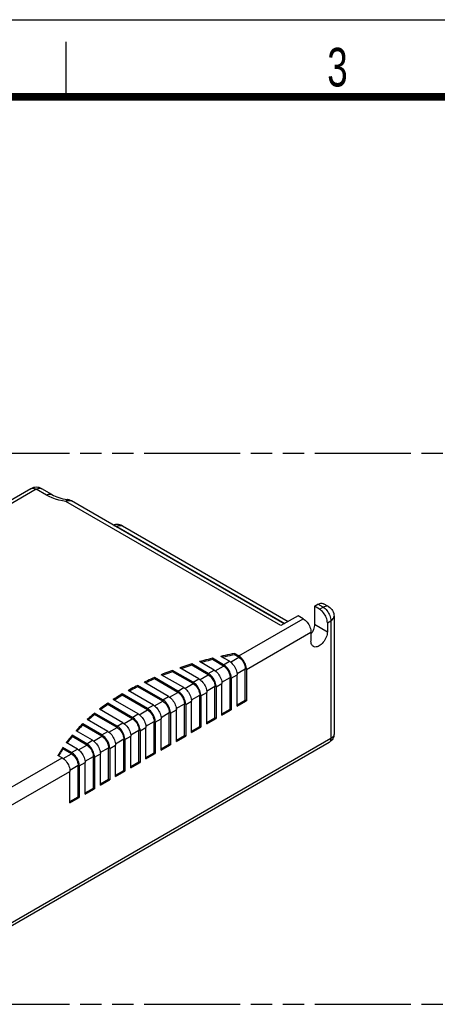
# Model space of a CAD drawing. Header units: millimetres. Extents: x 0 to 210, y 0 to 297.
# Tile 5 of 6: x 101 to 139, y 208 to 297. Entities that reach past the tile are written whole.
import ezdxf

# ---------------------------------------------------------------- set-up
doc = ezdxf.new("R2010")
doc.units = ezdxf.units.MM
doc.header["$LTSCALE"] = 19.36
doc.linetypes.add('PHANTOM', pattern=[0.8, 0.45, -0.05, 0.1, -0.05, 0.1, -0.05])
doc.layers.get('0').update_dxf_attribs({"linetype": 'CONTINUOUS'})
doc.layers.add('DEFAULT_3', color=7, linetype='PHANTOM')
doc.layers.add('Z_AXIS', color=7, linetype='CONTINUOUS')
doc.styles.add('TEXTSTYLE_2', font='txt', dxfattribs={"width": 0.75})

msp = doc.modelspace()

# ---------------------------------------------------------------- linework, layer by layer
at = {"color": 2, "linetype": 'Continuous'}
for p, q in [((0, 297), (210, 297)), ((105, 290), (105, 295))]:
    msp.add_line(p, q, dxfattribs=at)
at = {"color": 7, "linetype": 'Continuous'}
for p, q in [((101.783, 254.449), (97.877, 252.193)), ((103.703, 253.918), (102.783, 254.449)), ((124.78, 242.198), (105.474, 253.344)), ((110.102, 251.081), (125.133, 242.403)), ((127.527, 243.785), (127.845, 243.969)), ((128.805, 243.753), (128.345, 244.018)), ((127.987, 243.519), (127.527, 243.785)), ((127.527, 243.785), (127.527, 242.152)), ((126.042, 242.928), (124.487, 242.029)), ((126.502, 242.662), (126.042, 242.928)), ((128.694, 242.295), (128.694, 241.478)), ((129.305, 242.887), (129.305, 232.19)), ((127.209, 241.437), (127.209, 240.621)), ((120.651, 239.284), (120.27, 239.503)), ((120.651, 239.161), (120.27, 239.381)), ((117.893, 237.692), (116.392, 238.558)), ((118.423, 237.998), (117.097, 238.764)), ((119.272, 238.488), (118.264, 239.07)), ((119.272, 238.365), (118.264, 238.947)), ((119.802, 238.794), (119.019, 239.246)), ((119.802, 238.794), (119.895, 238.733)), ((116.514, 236.896), (114.645, 237.975)), ((116.514, 236.773), (114.645, 237.852)), ((117.044, 237.202), (115.303, 238.207)), ((117.893, 237.569), (116.392, 238.436)), ((118.423, 237.998), (118.516, 237.937)), ((120.503, 237.68), (120.509, 237.569)), ((121.252, 235.263), (121.252, 238.12)), ((121.358, 238.059), (121.358, 235.201)), ((114.287, 235.61), (112.065, 236.892)), ((115.135, 236.1), (113.014, 237.324)), ((115.135, 235.977), (113.014, 237.202)), ((115.666, 236.406), (113.628, 237.582)), ((117.044, 237.202), (117.137, 237.141)), ((119.124, 236.884), (119.13, 236.773)), ((119.13, 233.915), (119.13, 236.773)), ((119.873, 234.467), (119.873, 237.324)), ((119.979, 237.263), (119.979, 234.405)), ((120.509, 234.712), (120.509, 237.569)), ((112.377, 234.507), (110.081, 235.833)), ((112.908, 234.814), (110.612, 236.139)), ((113.756, 235.304), (111.493, 236.61)), ((113.756, 235.181), (111.493, 236.488)), ((115.666, 236.406), (115.759, 236.345)), ((117.745, 236.088), (117.751, 235.977)), ((117.751, 233.119), (117.751, 235.977)), ((118.494, 233.671), (118.494, 236.528)), ((118.6, 236.467), (118.6, 233.609)), ((110.999, 233.711), (108.777, 234.994)), ((111.529, 234.018), (109.266, 235.324)), ((112.377, 234.385), (110.081, 235.711)), ((114.287, 235.61), (114.38, 235.549)), ((115.736, 232.078), (115.736, 234.936)), ((116.366, 235.292), (116.373, 235.181)), ((116.373, 232.323), (116.373, 235.181)), ((117.115, 232.874), (117.115, 235.732)), ((117.221, 235.671), (117.221, 232.813)), ((120.509, 234.834), (121.252, 235.263)), ((120.509, 234.712), (121.358, 235.201)), ((121.358, 235.201), (121.252, 235.263)), ((109.62, 232.915), (107.582, 234.092)), ((110.15, 233.221), (108.029, 234.446)), ((110.999, 233.589), (108.777, 234.871)), ((112.908, 234.814), (113.001, 234.753)), ((114.357, 231.282), (114.357, 234.14)), ((114.463, 234.079), (114.463, 231.221)), ((114.988, 234.496), (114.994, 234.385)), ((114.994, 231.527), (114.994, 234.385)), ((115.842, 234.875), (115.842, 232.017)), ((119.13, 234.038), (119.873, 234.467)), ((119.13, 233.915), (119.979, 234.405)), ((119.979, 234.405), (119.873, 234.467)), ((108.771, 232.425), (106.902, 233.504)), ((109.62, 232.793), (107.582, 233.969)), ((110.15, 233.221), (110.243, 233.161)), ((111.529, 234.018), (111.622, 233.957)), ((112.979, 230.486), (112.979, 233.344)), ((113.085, 233.283), (113.085, 230.425)), ((113.609, 233.7), (113.615, 233.589)), ((113.615, 230.731), (113.615, 233.589)), ((117.751, 233.242), (118.494, 233.671)), ((117.751, 233.119), (118.6, 233.609)), ((118.6, 233.609), (118.494, 233.671)), ((107.392, 231.629), (105.892, 232.496)), ((108.241, 232.119), (106.5, 233.125)), ((108.241, 231.997), (106.5, 233.002)), ((108.771, 232.425), (108.864, 232.364)), ((111.6, 229.69), (111.6, 232.548)), ((111.706, 232.487), (111.706, 229.629)), ((112.23, 232.904), (112.236, 232.793)), ((112.236, 229.935), (112.236, 232.793)), ((116.373, 232.446), (117.115, 232.874)), ((116.373, 232.323), (117.221, 232.813)), ((117.221, 232.813), (117.115, 232.874)), ((128.857, 231.439), (95.835, 212.374)), ((106.014, 230.833), (105.005, 231.415)), ((106.862, 231.323), (105.536, 232.089)), ((106.862, 231.201), (105.536, 231.966)), ((107.392, 231.629), (107.485, 231.568)), ((110.221, 228.894), (110.221, 231.752)), ((110.327, 231.691), (110.327, 228.833)), ((110.851, 232.108), (110.857, 231.997)), ((110.857, 229.139), (110.857, 231.997)), ((114.994, 231.65), (115.736, 232.078)), ((114.994, 231.527), (115.842, 232.017)), ((115.842, 232.017), (115.736, 232.078)), ((105.483, 230.527), (104.7, 230.979)), ((105.483, 230.405), (104.7, 230.857)), ((106.014, 230.833), (106.107, 230.772)), ((108.093, 230.516), (108.099, 230.405)), ((108.842, 228.098), (108.842, 230.956)), ((108.948, 230.894), (108.948, 228.037)), ((109.472, 231.312), (109.478, 231.201)), ((109.478, 228.343), (109.478, 231.201)), ((112.236, 230.058), (112.979, 230.486)), ((113.085, 230.425), (112.979, 230.486)), ((113.615, 230.854), (114.357, 231.282)), ((113.615, 230.731), (114.463, 231.221)), ((114.463, 231.221), (114.357, 231.282)), ((104.635, 230.037), (104.254, 230.257)), ((104.635, 230.037), (104.728, 229.976)), ((106.714, 229.72), (106.721, 229.609)), ((106.721, 226.751), (106.721, 229.609)), ((107.463, 227.302), (107.463, 230.16)), ((107.569, 230.098), (107.569, 227.241)), ((108.099, 227.547), (108.099, 230.405)), ((110.857, 229.261), (111.6, 229.69)), ((110.857, 229.139), (111.706, 229.629)), ((111.706, 229.629), (111.6, 229.69)), ((112.236, 229.935), (113.085, 230.425)), ((105.336, 228.924), (105.342, 228.812)), ((105.342, 225.955), (105.342, 228.812)), ((106.084, 226.506), (106.084, 229.364)), ((106.19, 229.302), (106.19, 226.445)), ((109.478, 228.465), (110.221, 228.894)), ((109.478, 228.343), (110.327, 228.833)), ((110.327, 228.833), (110.221, 228.894)), ((108.099, 227.669), (108.842, 228.098)), ((108.099, 227.547), (108.948, 228.037)), ((108.948, 228.037), (108.842, 228.098)), ((106.721, 226.873), (107.463, 227.302)), ((106.721, 226.751), (107.569, 227.241)), ((107.569, 227.241), (107.463, 227.302)), ((105.342, 226.077), (106.084, 226.506)), ((105.342, 225.955), (106.19, 226.445)), ((106.19, 226.445), (106.084, 226.506))]:
    msp.add_line(p, q, dxfattribs=at)
at = {"color": 9, "linetype": 'Continuous'}
for p, q in [((102.283, 254.399), (98.377, 252.144)), ((101.783, 254.449), (101.783, 254.449)), ((103.203, 253.868), (102.283, 254.399)), ((102.783, 254.449), (102.783, 254.449)), ((124.487, 242.029), (104.974, 253.295)), ((105.112, 253.469), (105.112, 253.469)), ((109.541, 250.996), (109.602, 251.031)), ((109.602, 251.031), (124.84, 242.233)), ((128.305, 243.703), (127.845, 243.969)), ((127.987, 243.519), (128.305, 243.703)), ((120.651, 239.284), (126.502, 242.662)), ((127.527, 242.152), (128.694, 241.478)), ((128.694, 242.295), (129.012, 242.478)), ((129.012, 242.478), (129.012, 231.782)), ((121.358, 238.059), (127.209, 241.437)), ((119.272, 238.488), (119.802, 238.794)), ((119.901, 238.729), (120.651, 239.161)), ((117.893, 237.692), (118.423, 237.998)), ((118.522, 237.932), (119.272, 238.365)), ((120.502, 237.688), (121.252, 238.12)), ((115.764, 236.34), (116.514, 236.773)), ((116.514, 236.896), (117.044, 237.202)), ((117.143, 237.136), (117.893, 237.569)), ((118.6, 236.467), (119.13, 236.773)), ((119.123, 236.891), (119.873, 237.324)), ((119.979, 237.263), (120.509, 237.569)), ((114.385, 235.544), (115.135, 235.977)), ((115.135, 236.1), (115.666, 236.406)), ((117.221, 235.671), (117.751, 235.977)), ((117.744, 236.095), (118.494, 236.528)), ((113.007, 234.748), (113.756, 235.181)), ((113.756, 235.304), (114.287, 235.61)), ((114.986, 234.503), (115.736, 234.936)), ((115.842, 234.875), (116.373, 235.181)), ((116.365, 235.299), (117.115, 235.732)), ((111.628, 233.952), (112.377, 234.385)), ((112.377, 234.507), (112.908, 234.814)), ((113.608, 233.707), (114.357, 234.14)), ((114.463, 234.079), (114.994, 234.385)), ((109.62, 232.915), (110.15, 233.221)), ((110.249, 233.156), (110.999, 233.589)), ((110.999, 233.711), (111.529, 234.018)), ((112.229, 232.911), (112.979, 233.344)), ((113.085, 233.283), (113.615, 233.589)), ((108.241, 232.119), (108.771, 232.425)), ((108.87, 232.36), (109.62, 232.793)), ((110.85, 232.115), (111.6, 232.548)), ((111.706, 232.487), (112.236, 232.793)), ((129.012, 231.782), (95.99, 212.717)), ((106.862, 231.323), (107.392, 231.629)), ((107.491, 231.564), (108.241, 231.997)), ((109.471, 231.319), (110.221, 231.752)), ((110.327, 231.691), (110.857, 231.997)), ((105.483, 230.527), (106.014, 230.833)), ((106.112, 230.768), (106.862, 231.201)), ((108.092, 230.523), (108.842, 230.956)), ((108.948, 230.894), (109.478, 231.201)), ((98.642, 226.577), (104.635, 230.037)), ((104.733, 229.972), (105.483, 230.405)), ((106.19, 229.302), (106.721, 229.609)), ((106.713, 229.727), (107.463, 230.16)), ((107.569, 230.098), (108.099, 230.405)), ((99.349, 225.353), (105.342, 228.812)), ((105.334, 228.931), (106.084, 229.364))]:
    msp.add_line(p, q, dxfattribs=at)
at = {"color": 7, "linetype": 'Continuous', "const_width": 0.7}
msp.add_lwpolyline([(7, 290), (203, 290)], dxfattribs=at)
at = {"color": 9, "linetype": 'Continuous'}
for points in [[(101.783, 254.449), (101.852, 254.479), (101.929, 254.494), (102.012, 254.493), (102.1, 254.477), (102.191, 254.445), (102.283, 254.399)], [(102.283, 254.399), (102.376, 254.445), (102.467, 254.477), (102.554, 254.493), (102.637, 254.494), (102.714, 254.479), (102.783, 254.449)], [(103.203, 253.868), (103.295, 253.915), (103.386, 253.946), (103.473, 253.962), (103.556, 253.963), (103.633, 253.948), (103.703, 253.918)], [(104.974, 253.295), (104.651, 253.349), (104.337, 253.419), (104.031, 253.507), (103.738, 253.612), (103.463, 253.732), (103.203, 253.868)], [(105.112, 253.469), (105.091, 253.466), (105.064, 253.447), (105.035, 253.412), (105.004, 253.361), (104.974, 253.295)], [(104.974, 253.295), (105.066, 253.341), (105.157, 253.373), (105.245, 253.389), (105.328, 253.389), (105.404, 253.375), (105.474, 253.344)], [(109.318, 251.125), (109.333, 251.125), (109.42, 251.108), (109.51, 251.077), (109.602, 251.031)], [(109.602, 251.031), (109.694, 251.077), (109.785, 251.109), (109.873, 251.125), (109.955, 251.126), (110.032, 251.111), (110.102, 251.081)], [(128.805, 243.753), (128.735, 243.783), (128.659, 243.798), (128.576, 243.797), (128.488, 243.781), (128.397, 243.749), (128.305, 243.703)], [(128.305, 243.703), (128.396, 243.644), (128.487, 243.571), (128.574, 243.486), (128.658, 243.391), (128.735, 243.287), (128.804, 243.177), (128.865, 243.061), (128.917, 242.942), (128.958, 242.823), (128.988, 242.704), (129.006, 242.589), (129.012, 242.478)], [(129.012, 242.478), (129.098, 242.535), (129.171, 242.598), (129.229, 242.666), (129.271, 242.738), (129.297, 242.812), (129.305, 242.887)], [(129.012, 231.782), (129.008, 231.705), (128.994, 231.634), (128.972, 231.571), (128.941, 231.517), (128.903, 231.473), (128.857, 231.439)], [(129.305, 232.19), (129.296, 232.115), (129.271, 232.041), (129.229, 231.97), (129.171, 231.902), (129.098, 231.839), (129.012, 231.782)]]:
    msp.add_lwpolyline(points, dxfattribs=at)
at = {"color": 7, "linetype": 'Continuous'}
for points in [[(103.703, 253.918), (103.837, 253.845), (103.985, 253.776), (104.146, 253.71), (104.319, 253.649), (104.504, 253.593), (104.698, 253.544), (104.902, 253.503), (105.112, 253.469)], [(105.474, 253.344), (105.465, 253.349), (105.376, 253.394), (105.283, 253.429), (105.187, 253.455), (105.112, 253.469)], [(110.102, 251.081), (109.988, 251.137), (109.866, 251.179), (109.738, 251.205), (109.606, 251.214), (109.474, 251.206), (109.344, 251.181), (109.267, 251.154)], [(127.845, 243.969), (127.938, 244.015), (128.028, 244.046), (128.116, 244.062), (128.199, 244.063), (128.276, 244.048), (128.345, 244.018)], [(128.694, 242.295), (128.688, 242.406), (128.67, 242.52), (128.64, 242.638), (128.599, 242.758), (128.548, 242.876), (128.487, 242.992), (128.417, 243.102), (128.34, 243.206), (128.257, 243.301), (128.17, 243.386), (128.08, 243.459), (127.987, 243.519)], [(128.805, 243.753), (128.911, 243.682), (129.009, 243.597), (129.095, 243.5), (129.169, 243.391), (129.228, 243.272), (129.271, 243.146), (129.297, 243.016), (129.305, 242.887)], [(126.502, 242.662), (126.595, 242.601), (126.685, 242.529), (126.772, 242.444), (126.855, 242.349), (126.932, 242.245), (127.002, 242.134), (127.063, 242.019), (127.114, 241.9), (127.155, 241.781), (127.185, 241.663), (127.203, 241.548), (127.209, 241.437)], [(127.527, 242.152), (127.521, 242.035), (127.502, 241.915), (127.471, 241.791), (127.428, 241.666), (127.374, 241.541), (127.31, 241.42)], [(127.31, 241.42), (127.237, 241.304), (127.209, 241.267)], [(128.694, 241.478), (128.687, 241.362), (128.669, 241.242), (128.637, 241.117), (128.594, 240.992), (128.54, 240.868), (128.476, 240.746), (128.403, 240.63), (128.323, 240.521), (128.236, 240.422), (128.144, 240.332), (128.048, 240.256), (127.951, 240.192), (127.855, 240.144), (127.759, 240.11), (127.667, 240.094), (127.58, 240.093), (127.5, 240.109), (127.426, 240.14)], [(127.426, 240.14), (127.362, 240.188), (127.308, 240.25), (127.266, 240.326), (127.234, 240.414), (127.216, 240.512), (127.209, 240.621)], [(119.979, 237.263), (119.973, 237.374), (119.955, 237.488), (119.925, 237.607), (119.884, 237.726), (119.833, 237.845), (119.772, 237.96), (119.702, 238.071), (119.625, 238.174), (119.542, 238.269), (119.455, 238.354), (119.365, 238.427), (119.272, 238.488)], [(119.895, 238.733), (119.985, 238.661), (120.073, 238.576), (120.156, 238.481), (120.232, 238.377), (120.302, 238.266), (120.363, 238.151), (120.414, 238.032), (120.455, 237.913), (120.485, 237.795), (120.503, 237.68)], [(121.358, 238.059), (121.351, 238.17), (121.334, 238.284), (121.304, 238.403), (121.263, 238.522), (121.212, 238.641), (121.151, 238.756), (121.081, 238.867), (121.004, 238.97), (120.921, 239.065), (120.834, 239.15), (120.744, 239.223), (120.651, 239.284)], [(120.651, 239.161), (120.73, 239.11), (120.806, 239.048), (120.881, 238.976), (120.951, 238.895), (121.016, 238.807), (121.076, 238.713), (121.127, 238.615), (121.171, 238.514), (121.206, 238.412), (121.231, 238.312), (121.246, 238.215), (121.252, 238.12)], [(118.6, 236.467), (118.594, 236.578), (118.576, 236.692), (118.546, 236.811), (118.505, 236.93), (118.454, 237.048), (118.393, 237.164), (118.323, 237.274), (118.246, 237.378), (118.163, 237.473), (118.076, 237.558), (117.986, 237.631), (117.893, 237.692)], [(118.516, 237.937), (118.606, 237.864), (118.694, 237.78), (118.777, 237.684), (118.854, 237.581), (118.923, 237.47), (118.984, 237.355), (119.036, 237.236), (119.076, 237.117), (119.106, 236.998), (119.124, 236.884)], [(119.272, 238.365), (119.351, 238.314), (119.427, 238.252), (119.502, 238.18), (119.572, 238.099), (119.638, 238.011), (119.697, 237.917), (119.749, 237.819), (119.792, 237.718), (119.827, 237.616), (119.852, 237.516), (119.867, 237.419), (119.873, 237.324)], [(117.221, 235.671), (117.215, 235.782), (117.197, 235.896), (117.167, 236.014), (117.126, 236.134), (117.075, 236.252), (117.014, 236.368), (116.944, 236.478), (116.868, 236.582), (116.785, 236.677), (116.697, 236.762), (116.607, 236.835), (116.514, 236.896)], [(116.514, 236.773), (116.593, 236.721), (116.67, 236.66), (116.744, 236.588), (116.815, 236.507), (116.88, 236.419), (116.939, 236.325), (116.991, 236.226), (117.035, 236.126), (117.069, 236.024), (117.095, 235.924), (117.11, 235.827), (117.115, 235.732)], [(117.137, 237.141), (117.227, 237.068), (117.315, 236.983), (117.398, 236.888), (117.475, 236.785), (117.544, 236.674), (117.605, 236.559), (117.657, 236.44), (117.698, 236.321), (117.727, 236.202), (117.745, 236.088)], [(117.893, 237.569), (117.972, 237.518), (118.048, 237.456), (118.123, 237.384), (118.193, 237.303), (118.259, 237.215), (118.318, 237.121), (118.37, 237.022), (118.413, 236.922), (118.448, 236.82), (118.473, 236.72), (118.489, 236.623), (118.494, 236.528)], [(115.842, 234.875), (115.836, 234.986), (115.818, 235.1), (115.788, 235.218), (115.748, 235.338), (115.696, 235.456), (115.635, 235.572), (115.566, 235.682), (115.489, 235.786), (115.406, 235.881), (115.318, 235.966), (115.228, 236.039), (115.135, 236.1)], [(115.135, 235.977), (115.214, 235.925), (115.291, 235.864), (115.365, 235.791), (115.436, 235.711), (115.501, 235.622), (115.56, 235.528), (115.612, 235.43), (115.656, 235.33), (115.69, 235.228), (115.716, 235.128), (115.731, 235.031), (115.736, 234.936)], [(115.759, 236.345), (115.849, 236.272), (115.936, 236.187), (116.019, 236.092), (116.096, 235.989), (116.166, 235.878), (116.226, 235.762), (116.278, 235.644), (116.319, 235.525), (116.349, 235.406), (116.366, 235.292)], [(114.463, 234.079), (114.457, 234.19), (114.439, 234.304), (114.41, 234.422), (114.369, 234.542), (114.317, 234.66), (114.256, 234.776), (114.187, 234.886), (114.11, 234.99), (114.027, 235.085), (113.939, 235.17), (113.849, 235.243), (113.756, 235.304)], [(113.756, 235.181), (113.835, 235.129), (113.912, 235.068), (113.986, 234.995), (114.057, 234.915), (114.122, 234.826), (114.181, 234.732), (114.233, 234.634), (114.277, 234.534), (114.312, 234.432), (114.337, 234.331), (114.352, 234.234), (114.357, 234.14)], [(114.38, 235.549), (114.47, 235.476), (114.557, 235.391), (114.64, 235.296), (114.717, 235.192), (114.787, 235.082), (114.848, 234.966), (114.899, 234.848), (114.94, 234.729), (114.97, 234.61), (114.988, 234.496)], [(113.085, 233.283), (113.078, 233.394), (113.06, 233.508), (113.031, 233.626), (112.99, 233.746), (112.938, 233.864), (112.877, 233.98), (112.808, 234.09), (112.731, 234.194), (112.648, 234.289), (112.56, 234.374), (112.471, 234.447), (112.377, 234.507)], [(112.377, 234.385), (112.457, 234.333), (112.533, 234.272), (112.607, 234.199), (112.678, 234.119), (112.743, 234.03), (112.802, 233.936), (112.854, 233.838), (112.898, 233.737), (112.933, 233.636), (112.958, 233.535), (112.973, 233.438), (112.979, 233.344)], [(113.001, 234.753), (113.091, 234.68), (113.178, 234.595), (113.261, 234.5), (113.338, 234.396), (113.408, 234.286), (113.469, 234.17), (113.52, 234.052), (113.561, 233.932), (113.591, 233.814), (113.609, 233.7)], [(110.243, 233.161), (110.333, 233.088), (110.421, 233.003), (110.504, 232.908), (110.581, 232.804), (110.65, 232.694), (110.711, 232.578), (110.762, 232.46), (110.803, 232.34), (110.833, 232.222), (110.851, 232.108)], [(111.706, 232.487), (111.7, 232.598), (111.682, 232.712), (111.652, 232.83), (111.611, 232.95), (111.56, 233.068), (111.499, 233.184), (111.429, 233.294), (111.352, 233.398), (111.269, 233.493), (111.182, 233.578), (111.092, 233.65), (110.999, 233.711)], [(110.999, 233.589), (111.078, 233.537), (111.154, 233.475), (111.229, 233.403), (111.299, 233.322), (111.364, 233.234), (111.424, 233.14), (111.475, 233.042), (111.519, 232.941), (111.554, 232.84), (111.579, 232.739), (111.594, 232.642), (111.6, 232.548)], [(111.622, 233.957), (111.712, 233.884), (111.8, 233.799), (111.883, 233.704), (111.959, 233.6), (112.029, 233.49), (112.09, 233.374), (112.141, 233.256), (112.182, 233.136), (112.212, 233.018), (112.23, 232.904)], [(108.864, 232.364), (108.954, 232.292), (109.042, 232.207), (109.125, 232.112), (109.202, 232.008), (109.271, 231.898), (109.332, 231.782), (109.384, 231.664), (109.424, 231.544), (109.454, 231.426), (109.472, 231.312)], [(110.327, 231.691), (110.321, 231.802), (110.303, 231.916), (110.273, 232.034), (110.232, 232.154), (110.181, 232.272), (110.12, 232.387), (110.05, 232.498), (109.973, 232.602), (109.89, 232.697), (109.803, 232.782), (109.713, 232.854), (109.62, 232.915)], [(109.62, 232.793), (109.699, 232.741), (109.775, 232.679), (109.85, 232.607), (109.92, 232.526), (109.986, 232.438), (110.045, 232.344), (110.097, 232.246), (110.14, 232.145), (110.175, 232.044), (110.2, 231.943), (110.216, 231.846), (110.221, 231.752)], [(107.485, 231.568), (107.575, 231.496), (107.663, 231.411), (107.746, 231.316), (107.823, 231.212), (107.892, 231.102), (107.953, 230.986), (108.005, 230.868), (108.046, 230.748), (108.075, 230.63), (108.093, 230.516)], [(108.948, 230.894), (108.942, 231.006), (108.924, 231.12), (108.894, 231.238), (108.853, 231.357), (108.802, 231.476), (108.741, 231.591), (108.671, 231.702), (108.594, 231.806), (108.511, 231.901), (108.424, 231.986), (108.334, 232.058), (108.241, 232.119)], [(108.241, 231.997), (108.32, 231.945), (108.396, 231.883), (108.471, 231.811), (108.541, 231.73), (108.607, 231.642), (108.666, 231.548), (108.718, 231.45), (108.761, 231.349), (108.796, 231.248), (108.821, 231.147), (108.837, 231.05), (108.842, 230.956)], [(129.305, 232.19), (129.298, 232.083), (129.277, 231.975), (129.241, 231.87), (129.191, 231.769), (129.127, 231.674), (129.05, 231.586), (128.959, 231.507), (128.857, 231.439)], [(106.19, 229.302), (106.184, 229.413), (106.166, 229.528), (106.136, 229.646), (106.096, 229.765), (106.044, 229.884), (105.983, 229.999), (105.914, 230.11), (105.837, 230.214), (105.754, 230.309), (105.666, 230.394), (105.576, 230.466), (105.483, 230.527)], [(106.107, 230.772), (106.197, 230.7), (106.284, 230.615), (106.367, 230.52), (106.444, 230.416), (106.514, 230.305), (106.574, 230.19), (106.626, 230.071), (106.667, 229.952), (106.697, 229.834), (106.714, 229.72)], [(107.569, 230.098), (107.563, 230.209), (107.545, 230.324), (107.515, 230.442), (107.474, 230.561), (107.423, 230.68), (107.362, 230.795), (107.292, 230.906), (107.216, 231.01), (107.133, 231.105), (107.045, 231.19), (106.955, 231.262), (106.862, 231.323)], [(106.862, 231.201), (106.941, 231.149), (107.018, 231.087), (107.092, 231.015), (107.163, 230.934), (107.228, 230.846), (107.287, 230.752), (107.339, 230.654), (107.383, 230.553), (107.417, 230.452), (107.443, 230.351), (107.458, 230.254), (107.463, 230.16)], [(104.728, 229.976), (104.818, 229.904), (104.905, 229.819), (104.988, 229.724), (105.065, 229.62), (105.135, 229.509), (105.196, 229.394), (105.247, 229.275), (105.288, 229.156), (105.318, 229.038), (105.336, 228.924)], [(105.483, 230.405), (105.562, 230.353), (105.639, 230.291), (105.713, 230.219), (105.784, 230.138), (105.849, 230.05), (105.908, 229.956), (105.96, 229.858), (106.004, 229.757), (106.038, 229.656), (106.064, 229.555), (106.079, 229.458), (106.084, 229.364)]]:
    msp.add_lwpolyline(points, dxfattribs=at)
msp.add_arc((102.283, 253.583), 1, 60.00784, 119.99243, dxfattribs=at)
at = {"layer": 'DEFAULT_3', "color": 91, "linetype": 'PHANTOM', "true_color": 0x80ff80}
for p, q in [((50.129, 257.68), (150.129, 257.68)), ((50.129, 207.68), (150.129, 207.68))]:
    msp.add_line(p, q, dxfattribs=at)
at = {"layer": 'Z_AXIS', "color": 7, "linetype": 'Continuous'}
for p, q in [((120.27, 239.503), (120.27, 239.381)), ((116.392, 238.558), (116.392, 238.436)), ((118.264, 239.07), (118.264, 238.947)), ((114.645, 237.975), (114.645, 237.852)), ((113.014, 237.324), (113.014, 237.202)), ((110.081, 235.833), (110.081, 235.711)), ((111.493, 236.61), (111.493, 236.488)), ((108.777, 234.994), (108.777, 234.871)), ((107.582, 234.092), (107.582, 233.969)), ((105.989, 232.479), (105.966, 232.453)), ((106.5, 233.125), (106.5, 233.002)), ((105.09, 231.406), (105.069, 231.378)), ((105.536, 232.089), (105.536, 231.966)), ((104.7, 230.979), (104.7, 230.857)), ((104.324, 230.256), (104.307, 230.226))]:
    msp.add_line(p, q, dxfattribs=at)
for points in [[(120.27, 239.503), (120.06, 239.463), (119.85, 239.422), (119.642, 239.38), (119.433, 239.336), (119.226, 239.292), (119.019, 239.246)], [(120.27, 239.381), (120.06, 239.341), (119.85, 239.3), (119.642, 239.257), (119.433, 239.214), (119.226, 239.169), (119.172, 239.158)], [(116.392, 238.558), (116.209, 238.502), (116.026, 238.445), (115.844, 238.387), (115.663, 238.328), (115.482, 238.268), (115.303, 238.207)], [(118.264, 239.07), (118.067, 239.021), (117.872, 238.972), (117.677, 238.921), (117.483, 238.87), (117.289, 238.817), (117.097, 238.764)], [(118.264, 238.947), (118.067, 238.899), (117.872, 238.849), (117.677, 238.799), (117.483, 238.747), (117.289, 238.695), (117.24, 238.681)], [(114.645, 237.975), (114.473, 237.911), (114.302, 237.847), (114.132, 237.782), (113.963, 237.716), (113.795, 237.65), (113.628, 237.582)], [(114.645, 237.852), (114.473, 237.789), (114.302, 237.725), (114.132, 237.66), (113.963, 237.594), (113.795, 237.527), (113.753, 237.51)], [(116.392, 238.436), (116.209, 238.379), (116.026, 238.322), (115.844, 238.264), (115.663, 238.205), (115.482, 238.145), (115.437, 238.13)], [(113.014, 237.324), (112.853, 237.254), (112.693, 237.183), (112.535, 237.112), (112.377, 237.039), (112.221, 236.966), (112.065, 236.892)], [(113.014, 237.202), (112.853, 237.132), (112.693, 237.061), (112.535, 236.989), (112.377, 236.917), (112.221, 236.844), (112.182, 236.825)], [(110.081, 235.833), (109.943, 235.75), (109.805, 235.666), (109.668, 235.581), (109.533, 235.496), (109.399, 235.41), (109.266, 235.324)], [(111.493, 236.61), (111.344, 236.533), (111.195, 236.456), (111.048, 236.378), (110.901, 236.299), (110.756, 236.219), (110.612, 236.139)], [(111.493, 236.488), (111.344, 236.411), (111.195, 236.333), (111.048, 236.255), (110.901, 236.176), (110.756, 236.097), (110.72, 236.077)], [(108.777, 234.994), (108.649, 234.904), (108.523, 234.814), (108.397, 234.723), (108.273, 234.631), (108.15, 234.539), (108.029, 234.446)], [(110.081, 235.711), (109.943, 235.627), (109.805, 235.543), (109.668, 235.459), (109.533, 235.374), (109.399, 235.288), (109.366, 235.266)], [(107.582, 234.092), (107.465, 233.995), (107.35, 233.898), (107.236, 233.801), (107.123, 233.702), (107.012, 233.604), (106.902, 233.504)], [(108.777, 234.871), (108.649, 234.782), (108.523, 234.691), (108.397, 234.6), (108.273, 234.509), (108.15, 234.417), (108.12, 234.394)], [(107.582, 233.969), (107.465, 233.873), (107.35, 233.776), (107.236, 233.678), (107.123, 233.58), (107.012, 233.481), (106.985, 233.457)], [(106.5, 233.125), (106.395, 233.021), (106.291, 232.917), (106.189, 232.812), (106.088, 232.707), (105.989, 232.602), (105.892, 232.496)], [(106.5, 233.002), (106.395, 232.898), (106.291, 232.794), (106.189, 232.69), (106.088, 232.585), (105.989, 232.479)], [(105.536, 232.089), (105.443, 231.978), (105.352, 231.866), (105.263, 231.754), (105.176, 231.642), (105.09, 231.529), (105.005, 231.415)], [(105.536, 231.966), (105.443, 231.855), (105.352, 231.744), (105.263, 231.632), (105.176, 231.519), (105.09, 231.406)], [(104.7, 230.979), (104.621, 230.86), (104.544, 230.74), (104.469, 230.62), (104.395, 230.499), (104.324, 230.378), (104.254, 230.257)], [(104.7, 230.857), (104.621, 230.737), (104.544, 230.618), (104.469, 230.497), (104.395, 230.377), (104.324, 230.256)]]:
    msp.add_lwpolyline(points, dxfattribs=at)

# ---------------------------------------------------------------- texts
at = {"color": 5, "linetype": 'Continuous', "style": 'TEXTSTYLE_2', "width": 0.714286}
msp.add_text('3', height=3.5, dxfattribs=at).set_placement((128.684, 290.943))

doc.saveas('drawing.dxf')
